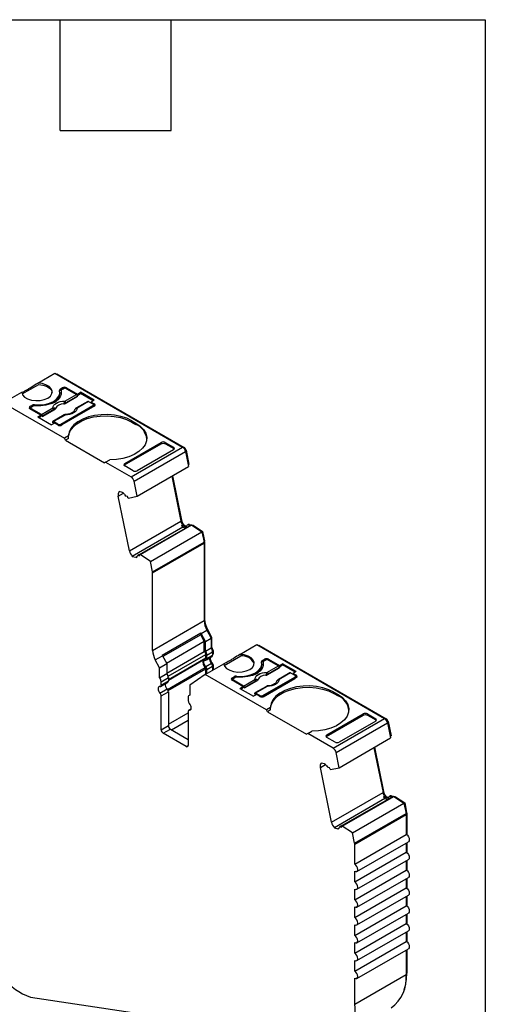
# Model space of a CAD drawing. Header units: millimetres. Extents: x 6 to 273, y 6 to 210.
# Tile 8 of 8: x 241 to 273, y 142 to 210. Entities that reach past the tile are written whole.
import ezdxf

# ---------------------------------------------------------------- set-up
doc = ezdxf.new("R2010")
doc.units = ezdxf.units.MM
doc.linetypes.add('SLD-Solid', pattern=[0])
doc.layers.add('TEXT', color=140, linetype='SLD-Solid', lineweight=25)

msp = doc.modelspace()

# ---------------------------------------------------------------- linework, layer by layer
for p, q in [((242.301, 184.594), (243.462, 185.265)), ((243.462, 185.265), (252.244, 180.195)), ((243.565, 185.206), (243.6, 185.226)), ((243.6, 185.226), (252.35, 180.175)), ((239.927, 183.224), (241.194, 183.955)), ((241.224, 183.843), (242.365, 184.501)), ((243.993, 184.265), (243.851, 184.183)), ((243.851, 184.093), (243.851, 184.183)), ((243.851, 184.093), (243.993, 184.175)), ((243.899, 184.061), (243.899, 183.971)), ((243.901, 184.044), (243.901, 183.954)), ((243.914, 183.873), (243.901, 183.954)), ((244.064, 184.203), (243.957, 184.142)), ((243.993, 184.265), (243.993, 184.175)), ((244.276, 184.265), (245.021, 183.834)), ((244.276, 184.203), (244.276, 184.265)), ((244.276, 184.203), (244.953, 183.812)), ((245.021, 183.834), (245.233, 183.957)), ((246.181, 183.41), (245.233, 183.957)), ((245.233, 183.957), (245.233, 183.867)), ((243.813, 183.859), (243.813, 183.948)), ((244.166, 183.358), (244.953, 183.812)), ((244.178, 183.192), (245.025, 183.681)), ((245.024, 183.697), (244.237, 183.243)), ((245.74, 183.334), (244.953, 182.88)), ((245.79, 183.329), (245.003, 182.875)), ((245.021, 183.745), (245.007, 183.753)), ((245.021, 183.745), (245.233, 183.867)), ((245.021, 183.745), (245.021, 183.834)), ((245.024, 183.697), (245.025, 183.681)), ((246.104, 183.365), (245.233, 183.867)), ((245.79, 183.329), (246.079, 183.163)), ((246.181, 183.41), (245.969, 183.287)), ((245.969, 183.287), (246.185, 183.163)), ((245.969, 183.287), (245.969, 183.226)), ((239.927, 183.224), (244.134, 180.795)), ((241.907, 183.061), (241.765, 182.979)), ((241.765, 182.889), (241.765, 182.979)), ((241.765, 182.889), (241.907, 182.971)), ((242.511, 182.385), (241.765, 182.816)), ((241.828, 182.877), (241.828, 182.787)), ((241.828, 182.787), (241.828, 182.779)), ((241.978, 182.999), (241.871, 182.938)), ((242.549, 182.424), (241.871, 182.816)), ((241.871, 182.816), (241.871, 182.754)), ((241.907, 183.061), (241.907, 182.971)), ((242.08, 183.031), (242.08, 183.093)), ((242.549, 182.424), (243.336, 182.879)), ((243.407, 182.764), (242.62, 182.309)), ((242.621, 182.293), (243.467, 182.782)), ((243.887, 181.775), (246.079, 183.04)), ((243.893, 181.689), (246.079, 182.95)), ((246.185, 182.999), (243.957, 181.713)), ((244.824, 182.751), (244.819, 182.738)), ((246.079, 182.95), (246.079, 183.04)), ((246.185, 183.073), (246.122, 183.109)), ((246.123, 183.012), (246.123, 183.101)), ((246.185, 183.073), (246.185, 183.163)), ((242.299, 182.263), (242.511, 182.385)), ((242.299, 182.263), (243.247, 181.715)), ((242.376, 182.218), (242.511, 182.296)), ((242.511, 182.385), (242.511, 182.296)), ((242.621, 182.293), (242.511, 182.357)), ((242.621, 182.293), (242.62, 182.309)), ((244.123, 182.401), (243.336, 181.946)), ((244.173, 182.396), (243.386, 181.941)), ((243.675, 181.775), (243.386, 181.941)), ((244.251, 182.439), (244.166, 182.432)), ((248.766, 181.999), (249.049, 181.836)), ((248.766, 181.909), (248.766, 181.999)), ((243.459, 181.838), (243.247, 181.715)), ((243.315, 181.907), (243.314, 181.893)), ((243.434, 181.824), (243.314, 181.893)), ((243.675, 181.713), (243.459, 181.838)), ((243.675, 181.713), (243.675, 181.775)), ((243.887, 181.775), (243.887, 181.687)), ((248.766, 181.909), (249.049, 181.746)), ((249.049, 181.746), (249.049, 181.836)), ((244.413, 180.956), (244.134, 180.795)), ((244.212, 180.66), (244.134, 180.795)), ((244.417, 180.779), (244.212, 180.66)), ((244.212, 180.66), (246.885, 179.117)), ((248.265, 178.967), (250.787, 180.423)), ((248.271, 179.06), (250.78, 180.509)), ((248.708, 178.154), (252.244, 180.195)), ((248.709, 178.154), (252.244, 180.195)), ((251.635, 180.016), (249.126, 178.567)), ((250.78, 180.509), (250.787, 180.423)), ((251.064, 180.509), (251.636, 180.179)), ((251.071, 180.423), (251.064, 180.509)), ((251.071, 180.423), (251.642, 180.093)), ((251.636, 180.179), (251.642, 180.093)), ((251.642, 180.093), (251.667, 180.071)), ((252.244, 180.195), (252.244, 180.195)), ((252.306, 180.149), (252.351, 180.175)), ((252.306, 180.149), (252.35, 180.175)), ((252.35, 180.175), (252.351, 180.175)), ((252.435, 179.946), (252.487, 179.975)), ((252.487, 179.975), (252.687, 178.997)), ((246.963, 179.162), (247.241, 179.323)), ((248.913, 177.855), (252.449, 179.896)), ((252.449, 179.896), (252.662, 178.853)), ((246.963, 179.162), (246.885, 179.117)), ((246.963, 179.162), (248.708, 178.154)), ((248.228, 178.937), (248.265, 178.967)), ((248.265, 178.967), (248.271, 179.06)), ((248.843, 178.567), (248.271, 178.897)), ((249.127, 176.812), (252.662, 178.853)), ((252.638, 178.969), (252.687, 178.997)), ((248.708, 178.154), (248.709, 178.154)), ((251.507, 178.187), (252.138, 175.106)), ((251.556, 178.215), (252.176, 175.185)), ((249.127, 176.812), (248.913, 177.855)), ((247.834, 176.82), (248.193, 177.028)), ((248.602, 173.065), (247.834, 176.82)), ((248.12, 177.069), (247.887, 177.132)), ((248.459, 176.809), (248.377, 176.831)), ((248.54, 176.694), (248.499, 176.705)), ((248.54, 176.694), (249.127, 176.812)), ((252.127, 175.157), (252.176, 175.185)), ((248.602, 173.065), (252.138, 175.106)), ((252.262, 174.687), (248.797, 172.687)), ((249.295, 172.816), (252.76, 174.816)), ((249.336, 172.805), (252.872, 174.846)), ((252.174, 174.803), (252.245, 174.844)), ((252.174, 174.803), (252.474, 174.723)), ((252.245, 174.844), (252.528, 174.768)), ((252.262, 174.687), (252.449, 174.636)), ((252.328, 174.822), (252.334, 174.825)), ((252.334, 174.825), (252.529, 174.773)), ((252.474, 174.723), (252.524, 174.752)), ((252.646, 174.877), (252.575, 174.836)), ((252.657, 174.843), (252.728, 174.884)), ((252.657, 174.843), (252.76, 174.816)), ((252.728, 174.884), (252.831, 174.857)), ((252.76, 174.816), (252.831, 174.857)), ((252.831, 174.857), (252.872, 174.846)), ((252.847, 174.852), (252.853, 174.856)), ((252.853, 174.856), (252.955, 174.828)), ((252.872, 174.846), (253.576, 174.382)), ((252.945, 174.797), (252.985, 174.82)), ((252.955, 174.828), (252.985, 174.82)), ((252.985, 174.82), (253.627, 174.398)), ((250.04, 172.341), (253.576, 174.382)), ((253.576, 174.382), (253.722, 173.666)), ((253.578, 174.37), (253.627, 174.398)), ((253.627, 174.398), (253.76, 173.745)), ((250.187, 171.625), (253.722, 173.666)), ((250.194, 171.557), (253.73, 173.598)), ((253.712, 173.718), (253.76, 173.745)), ((253.721, 173.675), (253.765, 173.7)), ((253.73, 173.598), (253.73, 168.272)), ((253.765, 173.7), (253.765, 168.374)), ((248.797, 172.687), (249.029, 172.624)), ((249.029, 172.624), (249.134, 172.685)), ((249.295, 172.815), (249.165, 172.74)), ((249.213, 172.745), (249.297, 172.793)), ((249.213, 172.745), (249.295, 172.723)), ((249.295, 172.816), (249.336, 172.805)), ((250.04, 172.341), (249.336, 172.805)), ((250.187, 171.625), (250.04, 172.341)), ((250.194, 166.231), (250.194, 171.557)), ((250.194, 166.231), (253.73, 168.272)), ((253.73, 168.354), (253.765, 168.374)), ((250.847, 165.911), (253.499, 167.442)), ((253.499, 167.306), (250.902, 165.807)), ((253.499, 167.442), (253.499, 167.306)), ((253.739, 166.861), (253.499, 167.306)), ((253.523, 167.395), (253.912, 167.619)), ((253.817, 166.85), (253.523, 167.395)), ((253.817, 166.85), (254.206, 167.075)), ((253.91, 167.624), (253.966, 167.656)), ((253.912, 167.619), (254.206, 167.075)), ((253.966, 167.656), (254.241, 167.145)), ((254.185, 167.113), (254.241, 167.145)), ((254.206, 167.075), (254.206, 166.394)), ((254.241, 167.145), (254.241, 166.442)), ((251.143, 165.362), (253.739, 166.861)), ((253.739, 166.154), (253.739, 166.861)), ((253.817, 166.17), (253.817, 166.85)), ((253.817, 166.17), (254.206, 166.394)), ((254.206, 166.422), (254.241, 166.442)), ((256.184, 165.953), (257.345, 166.623)), ((257.345, 166.623), (266.127, 161.554)), ((257.447, 166.564), (257.483, 166.585)), ((257.483, 166.585), (266.233, 161.533)), ((250.377, 165.578), (250.872, 165.864)), ((250.872, 165.864), (251.165, 165.319)), ((251.165, 164.668), (253.739, 166.154)), ((251.261, 164.449), (253.845, 165.941)), ((251.271, 164.225), (253.845, 165.711)), ((253.845, 165.711), (253.845, 165.941)), ((253.882, 165.575), (254.27, 165.799)), ((253.923, 165.896), (254.312, 166.121)), ((253.923, 165.666), (253.923, 165.896)), ((253.923, 165.666), (254.312, 165.891)), ((254.303, 166.197), (254.347, 166.223)), ((254.312, 166.121), (254.312, 165.891)), ((254.312, 165.972), (254.347, 165.993)), ((254.312, 165.939), (254.327, 165.947)), ((254.347, 166.223), (254.347, 165.993)), ((255.107, 165.201), (256.248, 165.86)), ((250.67, 165.034), (250.377, 165.578)), ((250.67, 165.034), (251.165, 165.319)), ((250.67, 164.353), (250.67, 165.034)), ((251.165, 165.319), (251.165, 164.639)), ((251.212, 163.554), (253.807, 165.052)), ((251.271, 164.195), (253.827, 165.67)), ((253.81, 164.582), (255.077, 165.314)), ((253.838, 165.116), (254.227, 165.341)), ((253.923, 164.918), (254.312, 165.142)), ((254.251, 165.312), (254.305, 165.344)), ((254.299, 165.217), (254.347, 165.244)), ((254.312, 165.142), (254.312, 164.872)), ((254.347, 165.244), (254.347, 164.892)), ((257.696, 165.217), (257.696, 165.307)), ((257.734, 165.541), (257.876, 165.623)), ((257.734, 165.452), (257.734, 165.541)), ((257.734, 165.452), (257.876, 165.533)), ((257.782, 165.419), (257.782, 165.329)), ((257.784, 165.403), (257.784, 165.313)), ((257.797, 165.231), (257.784, 165.313)), ((257.946, 165.562), (257.84, 165.501)), ((257.876, 165.623), (257.876, 165.533)), ((258.049, 164.716), (258.836, 165.171)), ((258.061, 164.551), (258.908, 165.04)), ((258.907, 165.056), (258.119, 164.601)), ((258.159, 165.623), (258.904, 165.193)), ((258.159, 165.562), (258.159, 165.623)), ((258.159, 165.562), (258.836, 165.171)), ((258.904, 165.103), (258.89, 165.111)), ((258.904, 165.193), (259.116, 165.315)), ((258.904, 165.103), (259.116, 165.226)), ((258.904, 165.103), (258.904, 165.193)), ((258.907, 165.056), (258.908, 165.04)), ((260.064, 164.768), (259.116, 165.315)), ((259.116, 165.315), (259.116, 165.226)), ((259.986, 164.723), (259.116, 165.226)), ((250.67, 164.353), (251.165, 164.639)), ((250.776, 164.08), (251.271, 164.366)), ((251.257, 163.468), (253.845, 164.963)), ((251.271, 164.366), (251.271, 164.135)), ((253.81, 164.582), (252.748, 163.839)), ((258.017, 162.153), (253.81, 164.582)), ((253.845, 164.603), (253.845, 164.963)), ((253.923, 164.648), (253.923, 164.918)), ((255.648, 164.337), (255.79, 164.419)), ((255.86, 164.358), (255.754, 164.296)), ((255.79, 164.419), (255.79, 164.329)), ((255.962, 164.389), (255.962, 164.451)), ((257.77, 163.133), (259.962, 164.399)), ((260.068, 164.358), (257.84, 163.072)), ((259.623, 164.693), (258.836, 164.238)), ((259.673, 164.688), (258.886, 164.233)), ((259.673, 164.688), (259.962, 164.521)), ((260.064, 164.768), (259.852, 164.645)), ((259.852, 164.645), (260.068, 164.521)), ((259.852, 164.645), (259.852, 164.584)), ((259.962, 164.309), (259.962, 164.399)), ((260.068, 164.431), (260.005, 164.467)), ((260.006, 164.37), (260.006, 164.46)), ((260.068, 164.431), (260.068, 164.521)), ((250.735, 163.758), (251.23, 164.044)), ((250.776, 163.85), (251.271, 164.135)), ((250.776, 163.85), (250.776, 164.08)), ((252.748, 163.839), (252.748, 163.154)), ((255.648, 164.247), (255.648, 164.337)), ((255.648, 164.247), (255.79, 164.329)), ((256.394, 163.744), (255.648, 164.174)), ((255.71, 164.235), (255.71, 164.145)), ((255.71, 164.145), (255.711, 164.138)), ((256.432, 163.783), (255.754, 164.174)), ((255.754, 164.174), (255.754, 164.113)), ((256.181, 163.621), (256.394, 163.744)), ((256.394, 163.744), (256.394, 163.654)), ((256.504, 163.652), (256.394, 163.715)), ((256.432, 163.783), (257.219, 164.237)), ((257.29, 164.122), (256.502, 163.668)), ((256.504, 163.652), (256.502, 163.668)), ((256.504, 163.652), (257.35, 164.14)), ((258.006, 163.759), (257.219, 163.305)), ((258.056, 163.754), (257.269, 163.3)), ((257.776, 163.047), (259.962, 164.309)), ((258.133, 163.797), (258.049, 163.791)), ((258.707, 164.11), (258.702, 164.096)), ((250.692, 163.3), (251.186, 163.586)), ((250.776, 163.101), (251.271, 163.387)), ((250.776, 160.781), (250.776, 163.101)), ((251.271, 163.387), (251.271, 161.067)), ((252.638, 163.003), (252.638, 162.775)), ((252.748, 163.168), (252.7, 163.14)), ((256.181, 163.621), (257.13, 163.074)), ((256.259, 163.576), (256.394, 163.654)), ((257.342, 163.196), (257.13, 163.074)), ((257.198, 163.266), (257.197, 163.251)), ((257.317, 163.182), (257.197, 163.251)), ((257.557, 163.133), (257.269, 163.3)), ((257.557, 163.072), (257.342, 163.196)), ((257.557, 163.072), (257.557, 163.133)), ((257.77, 163.133), (257.77, 163.046)), ((262.649, 163.358), (262.932, 163.194)), ((262.649, 163.268), (262.649, 163.358)), ((262.649, 163.268), (262.932, 163.105)), ((262.932, 163.105), (262.932, 163.194)), ((258.296, 162.314), (258.017, 162.153)), ((251.271, 161.156), (252.638, 161.945)), ((252.638, 162.027), (252.638, 159.706)), ((252.841, 162.211), (252.679, 162.118)), ((252.723, 162.127), (252.832, 162.191)), ((258.095, 162.019), (258.017, 162.153)), ((258.3, 162.137), (258.095, 162.019)), ((258.095, 162.019), (260.768, 160.476)), ((262.147, 160.325), (264.67, 161.781)), ((262.154, 160.419), (264.663, 161.867)), ((264.663, 161.867), (264.67, 161.781)), ((264.947, 161.868), (265.518, 161.538)), ((264.954, 161.782), (264.947, 161.868)), ((264.954, 161.782), (265.525, 161.452)), ((250.776, 160.781), (251.271, 161.067)), ((251.491, 160.777), (252.638, 161.439)), ((262.591, 159.513), (266.127, 161.554)), ((262.796, 159.213), (266.332, 161.254)), ((265.518, 161.374), (263.009, 159.926)), ((265.518, 161.538), (265.525, 161.452)), ((265.525, 161.452), (265.55, 161.43)), ((266.188, 161.508), (266.233, 161.533)), ((266.318, 161.304), (266.369, 161.334)), ((266.332, 161.254), (266.545, 160.212)), ((266.369, 161.334), (266.57, 160.355)), ((250.918, 160.536), (251.413, 160.822)), ((252.497, 159.625), (250.918, 160.536)), ((251.413, 160.822), (252.638, 160.114)), ((260.846, 160.521), (260.768, 160.476)), ((260.846, 160.521), (261.124, 160.681)), ((262.591, 159.513), (260.846, 160.521)), ((262.111, 160.296), (262.147, 160.325)), ((262.147, 160.325), (262.154, 160.419)), ((266.521, 160.327), (266.57, 160.355)), ((252.497, 159.625), (252.638, 159.706)), ((262.725, 159.925), (262.154, 160.255)), ((263.009, 158.171), (266.545, 160.212)), ((263.009, 158.171), (262.796, 159.213)), ((265.39, 159.545), (266.021, 156.464)), ((265.439, 159.573), (266.058, 156.544)), ((261.717, 158.178), (262.076, 158.386)), ((262.003, 158.428), (261.77, 158.49)), ((262.485, 154.423), (261.717, 158.178)), ((262.342, 158.167), (262.26, 158.189)), ((262.423, 158.053), (262.382, 158.064)), ((262.423, 158.053), (263.009, 158.171)), ((262.485, 154.423), (266.021, 156.464)), ((266.01, 156.516), (266.058, 156.544)), ((266.529, 156.235), (266.458, 156.194)), ((266.54, 156.202), (266.611, 156.242)), ((266.611, 156.242), (266.714, 156.215)), ((266.144, 156.045), (262.68, 154.045)), ((263.178, 154.174), (266.643, 156.174)), ((263.219, 154.163), (266.755, 156.204)), ((263.923, 153.7), (267.459, 155.741)), ((266.057, 156.162), (266.128, 156.202)), ((266.057, 156.162), (266.357, 156.081)), ((266.128, 156.202), (266.411, 156.127)), ((266.144, 156.045), (266.332, 155.995)), ((266.211, 156.18), (266.217, 156.184)), ((266.217, 156.184), (266.412, 156.131)), ((266.357, 156.081), (266.407, 156.11)), ((266.54, 156.202), (266.643, 156.174)), ((266.714, 156.215), (266.755, 156.204)), ((266.729, 156.211), (266.735, 156.214)), ((266.735, 156.214), (266.838, 156.187)), ((266.755, 156.204), (267.459, 155.741)), ((266.828, 156.156), (266.868, 156.179)), ((266.838, 156.187), (266.868, 156.179)), ((266.868, 156.179), (267.509, 155.757)), ((267.459, 155.741), (267.605, 155.024)), ((267.461, 155.729), (267.509, 155.757)), ((267.509, 155.757), (267.643, 155.104)), ((264.07, 152.983), (267.605, 155.024)), ((264.077, 152.916), (267.612, 154.957)), ((267.595, 155.076), (267.643, 155.104)), ((267.603, 155.033), (267.648, 155.059)), ((267.612, 154.957), (267.612, 153.592)), ((267.648, 155.059), (267.648, 153.568)), ((262.68, 154.045), (262.912, 153.983)), ((262.912, 153.983), (263.017, 154.043)), ((263.178, 154.174), (263.048, 154.099)), ((263.096, 154.103), (263.18, 154.152)), ((263.096, 154.103), (263.178, 154.081)), ((263.178, 154.174), (263.219, 154.163)), ((263.923, 153.7), (263.219, 154.163)), ((264.07, 152.983), (263.923, 153.7)), ((264.077, 151.551), (267.612, 153.592)), ((264.077, 151.551), (264.077, 152.916)), ((264.227, 151.046), (267.762, 153.087)), ((267.612, 153.001), (267.612, 152.367)), ((267.648, 153.021), (267.648, 152.344)), ((264.077, 150.326), (267.612, 152.367)), ((264.227, 149.822), (267.762, 151.863)), ((267.612, 151.776), (267.612, 151.143)), ((267.648, 151.797), (267.648, 151.119)), ((264.077, 149.102), (267.612, 151.143)), ((264.077, 150.326), (264.077, 151.061)), ((264.227, 148.597), (267.762, 150.638)), ((267.612, 150.551), (267.612, 149.918)), ((267.648, 150.572), (267.648, 149.894)), ((264.077, 147.877), (267.612, 149.918)), ((264.077, 149.102), (264.077, 149.837)), ((264.227, 147.372), (267.762, 149.413)), ((267.612, 149.326), (267.612, 148.693)), ((267.648, 149.347), (267.648, 148.669)), ((264.077, 146.652), (267.612, 148.693)), ((264.077, 147.877), (264.077, 148.612)), ((264.227, 146.147), (267.762, 148.188)), ((267.648, 148.122), (267.648, 147.444)), ((264.077, 145.427), (267.612, 147.468)), ((267.612, 148.102), (267.612, 147.468)), ((264.077, 146.652), (264.077, 147.387)), ((264.227, 144.922), (267.762, 146.963)), ((267.612, 146.877), (267.612, 146.243)), ((267.648, 146.897), (267.648, 146.22)), ((264.077, 144.202), (267.612, 146.243)), ((264.077, 145.427), (264.077, 146.162)), ((264.227, 143.698), (267.762, 145.739)), ((267.612, 145.652), (267.613, 143.961)), ((267.648, 145.672), (267.648, 144.063)), ((264.077, 144.202), (264.077, 144.937)), ((267.613, 144.042), (267.648, 144.063)), ((264.077, 141.92), (267.613, 143.961)), ((264.077, 141.92), (264.077, 143.712)), ((241.799, 142.421), (261.768, 139.423))]:
    msp.add_line(p, q)
at = {"flags": 128}
for points in [[(241.194, 183.955), (241.254, 183.785), (241.395, 183.632), (241.605, 183.508), (241.868, 183.423), (242.162, 183.385), (242.462, 183.396), (242.744, 183.457), (242.985, 183.561), (243.165, 183.7), (243.27, 183.863), (243.29, 184.036), (243.224, 184.205), (243.077, 184.357), (242.862, 184.479), (242.596, 184.56), (242.301, 184.594)], [(242.08, 183.093), (242.432, 183.085), (242.777, 183.125), (243.097, 183.21), (243.374, 183.336), (243.592, 183.496), (243.74, 183.681), (243.809, 183.88), (243.795, 184.083)], [(243.901, 184.044), (243.91, 183.837), (243.837, 183.635), (243.685, 183.447), (243.462, 183.285), (243.181, 183.157), (242.857, 183.069), (242.506, 183.027), (242.147, 183.032)], [(242.365, 184.501), (242.648, 184.458), (242.9, 184.372), (243.101, 184.249), (243.235, 184.098), (243.29, 183.944)], [(243.899, 183.971), (243.899, 183.968), (243.901, 183.954)], [(243.993, 184.175), (244.023, 184.189), (244.057, 184.2)], [(243.336, 182.879), (243.353, 182.972), (243.4, 183.062), (243.477, 183.144), (243.58, 183.217), (243.706, 183.277), (243.849, 183.321), (244.004, 183.348), (244.166, 183.358)], [(241.723, 182.852), (241.741, 182.872), (241.765, 182.889)], [(245.003, 182.875), (244.986, 182.782), (244.939, 182.692), (244.862, 182.609), (244.759, 182.537), (244.633, 182.477), (244.49, 182.433), (244.335, 182.405), (244.173, 182.396)], [(244.819, 182.738), (244.796, 182.677), (244.782, 182.653)], [(244.844, 182.783), (244.845, 182.783), (244.846, 182.783), (244.848, 182.783), (244.85, 182.782)], [(246.185, 183.073), (246.21, 183.055), (246.228, 183.036)], [(243.386, 181.941), (243.373, 181.947), (243.36, 181.951), (243.349, 181.951), (243.338, 181.947), (243.329, 181.941), (243.322, 181.932), (243.318, 181.921), (243.315, 181.907)], [(248.766, 181.999), (248.411, 182.17), (248.009, 182.301), (247.572, 182.388), (247.115, 182.428), (246.654, 182.419), (246.202, 182.363), (245.775, 182.261), (245.388, 182.116), (245.052, 181.933), (244.779, 181.718), (244.577, 181.478), (244.454, 181.221), (244.413, 180.956)], [(244.413, 180.868), (244.433, 181.052), (244.535, 181.319), (244.721, 181.57), (244.984, 181.797), (245.316, 181.992), (245.704, 182.149), (246.136, 182.261), (246.596, 182.325), (247.069, 182.339), (247.538, 182.303), (247.987, 182.216), (248.401, 182.084), (248.766, 181.909)], [(249.049, 181.836), (249.344, 181.631), (249.571, 181.399), (249.722, 181.147), (249.791, 180.883), (249.777, 180.617), (249.679, 180.356), (249.502, 180.11), (249.251, 179.886), (248.934, 179.692), (248.562, 179.534), (248.146, 179.418), (247.701, 179.347), (247.241, 179.323)], [(252.824, 174.858), (252.838, 174.859), (252.853, 174.856)], [(255.077, 165.314), (255.137, 165.144), (255.278, 164.99), (255.488, 164.866), (255.751, 164.781), (256.045, 164.743), (256.345, 164.755), (256.627, 164.815), (256.868, 164.919), (257.048, 165.058), (257.152, 165.221), (257.172, 165.394), (257.106, 165.564), (256.96, 165.716), (256.745, 165.837), (256.479, 165.918), (256.184, 165.953)], [(253.838, 165.116), (253.786, 165.184), (253.746, 165.26), (253.72, 165.339), (253.711, 165.414), (253.72, 165.479), (253.746, 165.529), (253.786, 165.558), (253.838, 165.566)], [(255.962, 164.451), (256.315, 164.444), (256.66, 164.483), (256.98, 164.569), (257.257, 164.694), (257.475, 164.854), (257.623, 165.039), (257.692, 165.238), (257.678, 165.442)], [(257.784, 165.403), (257.793, 165.196), (257.72, 164.993), (257.568, 164.806), (257.345, 164.643), (257.064, 164.515), (256.739, 164.427), (256.389, 164.385), (256.03, 164.39)], [(257.782, 165.329), (257.782, 165.326), (257.784, 165.313)], [(257.876, 165.533), (257.906, 165.548), (257.94, 165.558)], [(257.219, 164.237), (257.236, 164.331), (257.283, 164.42), (257.36, 164.503), (257.463, 164.575), (257.589, 164.635), (257.732, 164.679), (257.887, 164.707), (258.049, 164.716)], [(260.068, 164.431), (260.093, 164.414), (260.111, 164.394)], [(250.692, 163.749), (250.639, 163.742), (250.599, 163.712), (250.573, 163.663), (250.564, 163.598), (250.573, 163.523), (250.599, 163.444), (250.639, 163.367), (250.692, 163.3)], [(255.605, 164.211), (255.623, 164.23), (255.648, 164.247)], [(258.886, 164.233), (258.869, 164.14), (258.822, 164.05), (258.745, 163.968), (258.642, 163.895), (258.516, 163.836), (258.373, 163.791), (258.218, 163.764), (258.056, 163.754)], [(262.649, 163.358), (262.294, 163.528), (261.891, 163.659), (261.455, 163.746), (260.998, 163.786), (260.536, 163.778), (260.085, 163.722), (259.658, 163.62), (259.271, 163.475), (258.935, 163.292), (258.662, 163.077), (258.46, 162.837), (258.337, 162.58), (258.296, 162.314)], [(258.296, 162.227), (258.315, 162.41), (258.418, 162.677), (258.604, 162.929), (258.867, 163.156), (259.199, 163.351), (259.587, 163.507), (260.019, 163.619), (260.479, 163.684), (260.952, 163.698), (261.421, 163.661), (261.87, 163.575), (262.284, 163.442), (262.649, 163.268)], [(258.702, 164.096), (258.679, 164.036), (258.665, 164.012)], [(258.727, 164.141), (258.728, 164.142), (258.729, 164.142), (258.731, 164.141), (258.733, 164.14)], [(257.269, 163.3), (257.256, 163.306), (257.243, 163.309), (257.231, 163.309), (257.221, 163.306), (257.212, 163.3), (257.205, 163.291), (257.201, 163.279), (257.198, 163.266)], [(262.932, 163.194), (263.227, 162.989), (263.454, 162.757), (263.605, 162.505), (263.674, 162.242), (263.66, 161.975), (263.562, 161.714), (263.385, 161.468), (263.134, 161.244), (262.817, 161.05), (262.445, 160.893), (262.029, 160.776), (261.584, 160.705), (261.124, 160.681)], [(252.723, 162.127), (252.775, 162.135), (252.816, 162.164), (252.841, 162.213), (252.85, 162.278), (252.841, 162.353), (252.816, 162.432), (252.775, 162.509), (252.723, 162.576)], [(266.707, 156.217), (266.721, 156.217), (266.735, 156.214)], [(267.612, 153.592), (267.694, 153.527), (267.762, 153.434), (267.808, 153.328), (267.825, 153.225), (267.808, 153.14), (267.762, 153.087), (267.762, 153.087)], [(267.612, 152.367), (267.694, 152.302), (267.762, 152.209), (267.808, 152.103), (267.825, 152), (267.808, 151.916), (267.762, 151.863), (267.762, 151.863)], [(264.077, 151.061), (264.158, 151.033), (264.227, 151.046), (264.273, 151.099), (264.289, 151.184), (264.273, 151.287), (264.227, 151.393), (264.158, 151.486), (264.077, 151.551)], [(267.612, 151.143), (267.694, 151.077), (267.762, 150.984), (267.808, 150.878), (267.825, 150.775), (267.808, 150.691), (267.762, 150.638), (267.762, 150.638)], [(264.077, 149.837), (264.158, 149.808), (264.227, 149.822), (264.273, 149.875), (264.289, 149.959), (264.273, 150.062), (264.227, 150.168), (264.158, 150.261), (264.077, 150.326)], [(267.612, 149.918), (267.694, 149.852), (267.762, 149.759), (267.808, 149.653), (267.825, 149.55), (267.808, 149.466), (267.762, 149.413), (267.762, 149.413)], [(264.077, 148.612), (264.158, 148.583), (264.227, 148.597), (264.273, 148.65), (264.289, 148.734), (264.273, 148.837), (264.227, 148.943), (264.158, 149.036), (264.077, 149.102)], [(267.612, 148.693), (267.694, 148.628), (267.762, 148.535), (267.808, 148.429), (267.825, 148.326), (267.808, 148.241), (267.762, 148.188), (267.762, 148.188)], [(264.077, 147.387), (264.158, 147.359), (264.227, 147.372), (264.273, 147.425), (264.289, 147.509), (264.273, 147.612), (264.227, 147.718), (264.158, 147.811), (264.077, 147.877)], [(267.612, 147.468), (267.694, 147.403), (267.762, 147.31), (267.808, 147.204), (267.825, 147.101), (267.808, 147.016), (267.762, 146.963), (267.762, 146.963)], [(264.077, 146.162), (264.158, 146.134), (264.227, 146.147), (264.273, 146.2), (264.289, 146.285), (264.273, 146.388), (264.227, 146.494), (264.158, 146.586), (264.077, 146.652)], [(267.612, 146.243), (267.694, 146.178), (267.762, 146.085), (267.808, 145.979), (267.825, 145.876), (267.808, 145.792), (267.762, 145.739), (267.762, 145.739)], [(264.077, 144.937), (264.158, 144.909), (264.227, 144.922), (264.273, 144.975), (264.289, 145.06), (264.273, 145.163), (264.227, 145.269), (264.158, 145.362), (264.077, 145.427)], [(264.077, 143.712), (264.158, 143.684), (264.227, 143.698), (264.273, 143.751), (264.289, 143.835), (264.273, 143.938), (264.227, 144.044), (264.158, 144.137), (264.077, 144.202)]]:
    msp.add_lwpolyline(points, dxfattribs=at)
for centre, radius, start, end in [((243.886, 184.098), 0.0919, 112.11423, 189.09341), ((243.912, 183.979), 0.129, 118.20063, 147.48772), ((243.993, 184.057), 0.0925, 112.32046, 187.67416), ((244.134, 183.992), 0.307, 62.60967, 117.39033), ((244.17, 183.999), 0.231, 62.60967, 117.39033), ((243.01, 183.956), 0.809, 287.74001, 353.08527), ((244.082, 183.227), 0.155, 5.689, 57.19914), ((244.869, 183.682), 0.155, 5.689, 57.19914), ((245.761, 183.289), 0.0498, 54.01818, 114.67136), ((241.796, 182.897), 0.0873, 110.78342, 249.21658), ((241.895, 182.877), 0.0655, 110.78342, 249.21658), ((242.046, 182.794), 0.301, 83.66933, 117.59762), ((242.027, 182.755), 0.247, 103.13199, 119.18507), ((242.117, 182.734), 0.3, 84.14931, 117.63517), ((243.252, 182.748), 0.155, 5.689, 57.19914), ((243.381, 182.826), 0.114, 345.17404, 18.58821), ((244.047, 182.575), 0.588, 86.35645, 153.63815), ((243.796, 182.723), 0.578, 52.01972, 58.36584), ((244.974, 182.835), 0.0497, 54.01601, 114.69586), ((246.056, 183.101), 0.0655, 290.78342, 69.21658), ((246.048, 183.019), 0.0754, 294.37467, 354.30521), ((246.154, 183.081), 0.0873, 290.78372, 69.21819), ((242.465, 182.294), 0.155, 5.689, 57.19914), ((244.144, 182.357), 0.0484, 53.10271, 115.58682), ((243.781, 181.979), 0.231, 242.60967, 297.39033), ((243.816, 181.986), 0.307, 242.60894, 297.39038), ((248.553, 180.598), 1.25, 6.9791, 66.66364), ((251.988, 179.801), 0.47, 11.63366, 57.00242), ((252.179, 179.912), 0.314, 11.64707, 56.87408), ((248.453, 177.76), 0.47, 11.63366, 57.00242), ((248.17, 176.923), 0.351, 143.54352, 196.98641), ((248.024, 176.816), 0.271, 24.92421, 69.36533), ((248.444, 177.011), 0.193, 204.92385, 249.36726), ((247.728, 176.464), 0.808, 17.34889, 25.25987), ((253.135, 175.394), 0.982, 192.26005, 215.36897), ((252.927, 175.276), 0.807, 192.16084, 212.31254), ((252.875, 175.239), 0.826, 211.89352, 222.01986), ((252.486, 174.76), 0.039, 251.7024, 354.83325), ((252.626, 174.747), 0.101, 71.70364, 174.83333), ((252.696, 174.783), 0.106, 72.25079, 117.96229), ((253.391, 173.596), 0.339, 0.3466, 11.86582), ((253.539, 173.699), 0.226, 0.34662, 11.86612), ((249.411, 173.242), 0.828, 192.36534, 222.10359), ((249.055, 172.702), 0.0819, 251.70256, 354.83326), ((249.195, 172.689), 0.0582, 71.70364, 174.83333), ((248.829, 172.77), 0.469, 354.16918, 5.54784), ((249.855, 171.555), 0.339, 0.3466, 11.86582), ((255.148, 168.317), 1.419, 181.79973, 209.44731), ((255.325, 168.423), 1.561, 181.79972, 209.44731), ((255.039, 168.212), 1.722, 206.56425, 208.33889), ((253.852, 166.1), 0.46, 2.63924, 39.77207), ((254.034, 166.207), 0.313, 2.93511, 48.67611), ((251.612, 166.276), 1.419, 181.79973, 209.44731), ((252.387, 166.681), 1.722, 206.56425, 208.33889), ((253.548, 165.926), 0.298, 2.92807, 50.03733), ((253.463, 165.875), 0.46, 2.6394, 39.77184), ((253.801, 165.706), 0.0448, 305.30555, 6.00663), ((254.496, 165.629), 0.395, 168.79207, 226.95593), ((254.764, 165.776), 0.631, 184.99497, 223.28209), ((254.213, 165.88), 0.0995, 305.30552, 6.00652), ((254.298, 165.988), 0.0497, 305.30552, 6.00652), ((256.321, 164.935), 0.928, 23.33915, 94.54448), ((254.162, 165.44), 0.525, 165.66581, 227.49789), ((253.705, 164.956), 0.14, 2.82615, 43.43123), ((253.839, 165.651), 0.0853, 269.39189, 10.36542), ((253.612, 164.902), 0.311, 2.82616, 43.43124), ((254.001, 165.127), 0.311, 2.82615, 43.43123), ((254.192, 165.237), 0.156, 2.82615, 43.43123), ((256.893, 165.314), 0.809, 287.74073, 353.08534), ((257.769, 165.456), 0.0919, 112.1144, 189.09381), ((257.795, 165.338), 0.129, 118.20065, 147.48752), ((257.875, 165.415), 0.0925, 112.32046, 187.67416), ((258.017, 165.35), 0.307, 62.60967, 117.39033), ((258.052, 165.357), 0.231, 62.60967, 117.39033), ((258.752, 165.04), 0.155, 5.689, 57.19914), ((250.316, 164.059), 0.46, 2.63924, 39.77207), ((250.811, 164.344), 0.46, 2.63904, 39.77219), ((255.929, 164.152), 0.301, 83.66933, 117.59762), ((255.91, 164.114), 0.247, 103.13272, 119.1851), ((256, 164.092), 0.3, 84.14931, 117.63517), ((257.93, 163.933), 0.588, 86.35652, 153.63811), ((257.679, 164.082), 0.578, 52.01964, 58.36585), ((257.965, 164.586), 0.155, 5.689, 57.19914), ((259.644, 164.647), 0.0498, 54.01818, 114.67136), ((259.938, 164.46), 0.0655, 290.78342, 69.21658), ((259.931, 164.377), 0.0754, 294.37466, 354.3052), ((260.037, 164.439), 0.0873, 290.78402, 69.21783), ((250.692, 163.834), 0.0853, 269.39185, 10.36536), ((251.456, 163.874), 0.395, 168.79196, 226.95597), ((251.172, 164.125), 0.0995, 305.30572, 6.00656), ((255.679, 164.256), 0.0873, 110.78342, 249.21658), ((255.778, 164.235), 0.0655, 110.78342, 249.21658), ((256.348, 163.652), 0.155, 5.689, 57.19914), ((257.135, 164.107), 0.155, 5.689, 57.19914), ((257.264, 164.185), 0.114, 345.17367, 18.58819), ((258.027, 163.715), 0.0484, 53.10271, 115.58682), ((258.856, 164.193), 0.0497, 54.01601, 114.69586), ((250.465, 163.086), 0.311, 2.82615, 43.43123), ((250.96, 163.372), 0.311, 2.82616, 43.43124), ((252.767, 163.024), 0.131, 98.38581, 189.50159), ((257.664, 163.338), 0.231, 242.60967, 297.39033), ((257.699, 163.345), 0.307, 242.60867, 297.39034), ((262.436, 161.957), 1.25, 6.97904, 66.66368), ((252.949, 162.79), 0.311, 182.8262, 223.43122), ((252.722, 162.042), 0.0853, 89.39185, 190.36535), ((251.578, 161.081), 0.307, 182.60538, 237.39457), ((265.871, 161.159), 0.47, 11.62784, 57.06609), ((266.062, 161.27), 0.313, 11.62784, 57.06609), ((251.083, 160.795), 0.307, 182.60546, 237.39453), ((252.552, 159.692), 0.0873, 230.79733, 9.21414), ((262.336, 159.118), 0.47, 11.62784, 57.06609), ((262.053, 158.281), 0.351, 143.54423, 196.98627), ((261.907, 158.174), 0.271, 24.92421, 69.36533), ((262.327, 158.37), 0.193, 204.92399, 249.36655), ((261.611, 157.823), 0.808, 17.34889, 25.25983), ((266.81, 156.634), 0.807, 192.16081, 212.31278), ((267.018, 156.752), 0.982, 192.26003, 215.36918), ((266.579, 156.141), 0.106, 72.25079, 117.96229), ((266.758, 156.598), 0.826, 211.89381, 222.02013), ((266.369, 156.118), 0.039, 251.7024, 354.83325), ((266.509, 156.106), 0.101, 71.70364, 174.83333), ((267.274, 154.955), 0.339, 0.3466, 11.86582), ((267.422, 155.057), 0.226, 0.34662, 11.86612), ((263.294, 154.6), 0.828, 192.36534, 222.10389), ((262.938, 154.06), 0.0819, 251.70255, 354.83326), ((263.077, 154.048), 0.0582, 71.70364, 174.83333), ((262.712, 154.129), 0.469, 354.16908, 5.54785), ((263.738, 152.914), 0.339, 0.3466, 11.86582), ((243.054, 146.193), 3.975, 184.94094, 251.59297), ((264.149, 144.002), 3.499, 342.0954, 0.99831), ((265.11, 143.714), 2.514, 305.67639, 5.63805), ((261.98, 141.543), 2.131, 264.29208, 10.1757)]:
    msp.add_arc(centre, radius, start, end)
for points, knots in [([(241.203, 183.957), (241.208, 183.954), (241.216, 183.948), (241.345, 184.014), (241.494, 184.097), (241.682, 184.208), (241.963, 184.379), (242.165, 184.508), (242.301, 184.594)], [0, 0, 0, 0, 0.22904, 0.357213, 0.481724, 0.606235, 0.734407, 1, 1, 1, 1]), ([(243.336, 182.879), (243.35, 182.882), (243.378, 182.888), (243.419, 182.888), (243.457, 182.881), (243.479, 182.869), (243.489, 182.863)], [0, 0, 0, 0, 0.251221, 0.500849, 0.763425, 1, 1, 1, 1]), ([(243.491, 182.797), (243.496, 182.801), (243.501, 182.805), (243.505, 182.809), (243.509, 182.813), (243.512, 182.817), (243.515, 182.822), (243.517, 182.827), (243.519, 182.831), (243.52, 182.836)], [0, 0, 0, 0, 0.00002465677, 0.00002465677, 0.00002465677, 0.00004898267, 0.00004898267, 0.00004898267, 0.00007416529, 0.00007416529, 0.00007416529, 0.00007416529]), ([(244.085, 183.162), (244.089, 183.162), (244.094, 183.163), (244.099, 183.163), (244.106, 183.164), (244.113, 183.166), (244.12, 183.167), (244.126, 183.169), (244.131, 183.171), (244.136, 183.172), (244.142, 183.174), (244.147, 183.176), (244.152, 183.179)], [0, 0, 0, 0, 0.00001445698, 0.00001445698, 0.00001445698, 0.00003692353, 0.00003692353, 0.00003692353, 0.00005542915, 0.00005542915, 0.00005542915, 0.00007424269, 0.00007424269, 0.00007424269, 0.00007424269]), ([(244.777, 182.651), (244.775, 182.646), (244.765, 182.624), (244.693, 182.56), (244.552, 182.491), (244.394, 182.446), (244.288, 182.441), (244.251, 182.439)], [0, 0, 0, 0, 0.069378, 0.318876, 0.585907, 0.854895, 1, 1, 1, 1]), ([(244.844, 182.783), (244.839, 182.776), (244.832, 182.766), (244.826, 182.755), (244.824, 182.751)], [0, 0, 0, 0, 0.6654737, 1, 1, 1, 1]), ([(244.953, 182.88), (244.931, 182.866), (244.892, 182.84), (244.859, 182.801), (244.844, 182.783)], [0, 0, 0, 0, 0.553024, 1, 1, 1, 1]), ([(245.003, 182.875), (244.989, 182.87), (244.961, 182.861), (244.92, 182.839), (244.882, 182.813), (244.86, 182.792), (244.85, 182.782)], [0, 0, 0, 0, 0.251221, 0.500849, 0.763425, 1, 1, 1, 1]), ([(244.226, 182.434), (244.209, 182.432), (244.179, 182.429), (244.147, 182.412), (244.133, 182.405)], [0, 0, 0, 0, 0.568537, 1, 1, 1, 1]), ([(244.173, 182.396), (244.187, 182.41), (244.206, 182.43), (244.221, 182.432), (244.226, 182.433)], [0, 0, 0, 0, 0.6821173, 1, 1, 1, 1]), ([(251.064, 180.509), (251.031, 180.528), (250.978, 180.543), (250.867, 180.543), (250.814, 180.528), (250.78, 180.509)], [0, 0, 0, 0, 0.5, 0.5, 1, 1, 1, 1]), ([(250.787, 180.423), (250.821, 180.442), (250.874, 180.457), (250.984, 180.457), (251.037, 180.443), (251.071, 180.423)], [0, 0, 0, 0, 0.5, 0.5, 1, 1, 1, 1]), ([(251.635, 180.016), (251.669, 180.035), (251.694, 180.066), (251.694, 180.129), (251.669, 180.16), (251.636, 180.179)], [0, 0, 0, 0, 0.5, 0.5, 1, 1, 1, 1]), ([(248.271, 179.06), (248.238, 179.041), (248.212, 179.01), (248.212, 178.947), (248.237, 178.916), (248.271, 178.897)], [0, 0, 0, 0, 0.5, 0.5, 1, 1, 1, 1]), ([(248.843, 178.567), (248.876, 178.548), (248.929, 178.533), (249.039, 178.533), (249.092, 178.548), (249.126, 178.567)], [0, 0, 0, 0, 0.5, 0.5, 1, 1, 1, 1]), ([(256.184, 165.953), (256.048, 165.866), (255.846, 165.738), (255.565, 165.566), (255.377, 165.456), (255.228, 165.372), (255.099, 165.306), (255.091, 165.312), (255.086, 165.316)], [0, 0, 0, 0, 0.265594, 0.393767, 0.518278, 0.64279, 0.770963, 1, 1, 1, 1]), ([(257.967, 164.52), (257.972, 164.521), (257.977, 164.521), (257.982, 164.522), (257.989, 164.523), (257.996, 164.524), (258.003, 164.526), (258.009, 164.527), (258.014, 164.529), (258.019, 164.531), (258.025, 164.533), (258.03, 164.535), (258.035, 164.537)], [0, 0, 0, 0, 0.00001445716, 0.00001445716, 0.00001445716, 0.00003692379, 0.00003692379, 0.00003692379, 0.00005542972, 0.00005542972, 0.00005542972, 0.00007424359, 0.00007424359, 0.00007424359, 0.00007424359]), ([(257.219, 164.237), (257.233, 164.24), (257.261, 164.247), (257.302, 164.247), (257.34, 164.239), (257.362, 164.227), (257.372, 164.221)], [0, 0, 0, 0, 0.251221, 0.500849, 0.763425, 1, 1, 1, 1]), ([(257.374, 164.156), (257.379, 164.159), (257.384, 164.163), (257.388, 164.168), (257.392, 164.172), (257.395, 164.176), (257.398, 164.18), (257.4, 164.185), (257.402, 164.19), (257.403, 164.195)], [0, 0, 0, 0, 0.00002465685, 0.00002465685, 0.00002465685, 0.00004898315, 0.00004898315, 0.00004898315, 0.00007416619, 0.00007416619, 0.00007416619, 0.00007416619]), ([(258.109, 163.792), (258.092, 163.79), (258.059, 163.786), (258.023, 163.768), (258.006, 163.759)], [0, 0, 0, 0, 0.512278, 1, 1, 1, 1]), ([(258.056, 163.754), (258.069, 163.768), (258.089, 163.789), (258.104, 163.791), (258.109, 163.791)], [0, 0, 0, 0, 0.682117, 1, 1, 1, 1]), ([(258.66, 164.01), (258.658, 164.005), (258.647, 163.982), (258.576, 163.919), (258.435, 163.85), (258.277, 163.805), (258.171, 163.799), (258.133, 163.797)], [0, 0, 0, 0, 0.069378, 0.318877, 0.585908, 0.854895, 1, 1, 1, 1]), ([(258.727, 164.141), (258.722, 164.135), (258.715, 164.125), (258.709, 164.113), (258.707, 164.11)], [0, 0, 0, 0, 0.665473, 1, 1, 1, 1]), ([(258.836, 164.238), (258.814, 164.224), (258.775, 164.199), (258.742, 164.159), (258.727, 164.141)], [0, 0, 0, 0, 0.553024, 1, 1, 1, 1]), ([(258.886, 164.233), (258.872, 164.229), (258.844, 164.22), (258.803, 164.198), (258.765, 164.172), (258.743, 164.15), (258.733, 164.14)], [0, 0, 0, 0, 0.251221, 0.500849, 0.763425, 1, 1, 1, 1]), ([(264.947, 161.868), (264.913, 161.887), (264.861, 161.901), (264.75, 161.901), (264.697, 161.887), (264.663, 161.867)], [0, 0, 0, 0, 0.5, 0.5, 1, 1, 1, 1]), ([(264.67, 161.781), (264.704, 161.801), (264.757, 161.815), (264.867, 161.816), (264.92, 161.801), (264.954, 161.782)], [0, 0, 0, 0, 0.5, 0.5, 1, 1, 1, 1]), ([(265.518, 161.374), (265.551, 161.393), (265.577, 161.424), (265.577, 161.488), (265.552, 161.518), (265.518, 161.538)], [0, 0, 0, 0, 0.5, 0.5, 1, 1, 1, 1]), ([(262.154, 160.419), (262.121, 160.4), (262.095, 160.369), (262.095, 160.305), (262.12, 160.275), (262.154, 160.255)], [0, 0, 0, 0, 0.5, 0.5, 1, 1, 1, 1]), ([(262.725, 159.925), (262.759, 159.906), (262.812, 159.891), (262.922, 159.892), (262.975, 159.906), (263.009, 159.926)], [0, 0, 0, 0, 0.5, 0.5, 1, 1, 1, 1])]:
    msp.add_open_spline(points, degree=3, knots=knots)
for points in [[(244.166, 183.358), (244.14, 183.327), (244.115, 183.278), (244.099, 183.215)], [(243.467, 182.782), (243.448, 182.782), (243.427, 182.776), (243.407, 182.764)], [(243.467, 182.782), (243.476, 182.787), (243.484, 182.792), (243.491, 182.797)], [(243.489, 182.863), (243.501, 182.855), (243.512, 182.846), (243.52, 182.836)], [(244.099, 183.215), (244.095, 183.197), (244.09, 183.179), (244.085, 183.162)], [(244.152, 183.179), (244.161, 183.183), (244.17, 183.187), (244.178, 183.192)], [(244.237, 183.243), (244.216, 183.231), (244.196, 183.214), (244.178, 183.192)], [(244.85, 182.782), (244.838, 182.768), (244.827, 182.754), (244.819, 182.738)], [(244.417, 180.779), (244.414, 180.839), (244.413, 180.898), (244.413, 180.956)], [(257.982, 164.574), (257.978, 164.556), (257.973, 164.538), (257.967, 164.52)], [(258.049, 164.716), (258.022, 164.685), (257.998, 164.636), (257.982, 164.574)], [(258.035, 164.537), (258.044, 164.541), (258.053, 164.546), (258.061, 164.551)], [(258.119, 164.601), (258.099, 164.589), (258.079, 164.572), (258.061, 164.551)], [(257.35, 164.14), (257.331, 164.141), (257.31, 164.134), (257.29, 164.122)], [(257.35, 164.14), (257.359, 164.145), (257.367, 164.15), (257.374, 164.156)], [(257.372, 164.221), (257.384, 164.213), (257.395, 164.204), (257.403, 164.195)], [(258.733, 164.14), (258.721, 164.127), (258.71, 164.112), (258.702, 164.096)], [(258.3, 162.137), (258.297, 162.197), (258.296, 162.256), (258.296, 162.314)]]:
    msp.add_open_spline(points, degree=3)
at = {"layer": 'TEXT'}
for p, q in [((6.35, 209.55), (273.05, 209.55)), ((243.84, 201.93), (243.84, 209.55)), ((251.46, 201.93), (251.46, 209.55)), ((273.05, 209.55), (273.05, 6.35)), ((243.84, 201.93), (251.46, 201.93))]:
    msp.add_line(p, q, dxfattribs=at)

doc.saveas('drawing.dxf')
